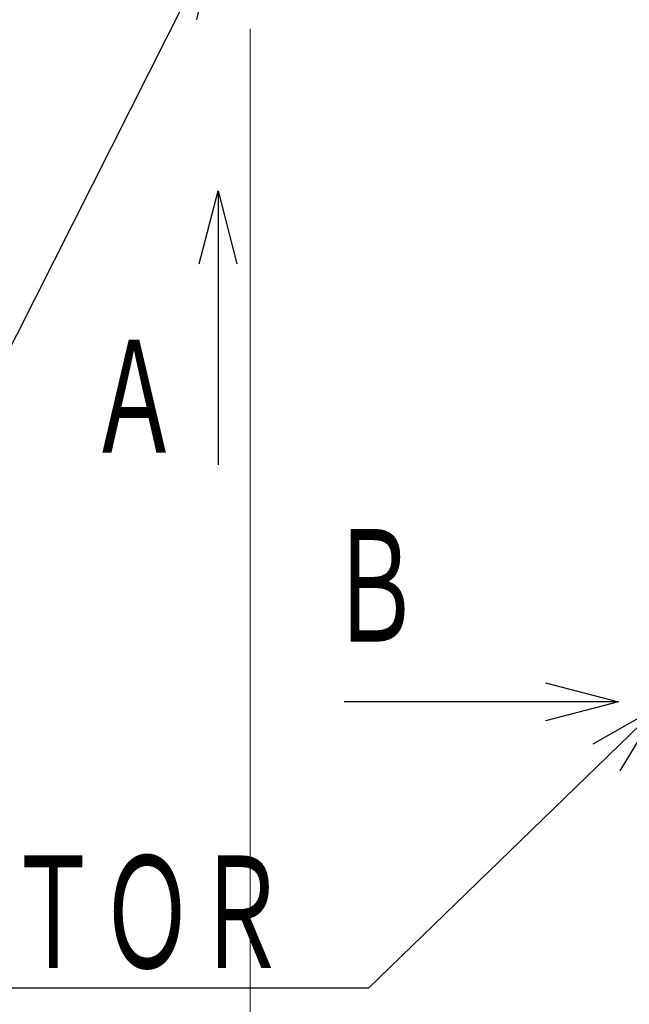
# Model space of a CAD drawing. Header units: millimetres. Extents: x 0 to 1300, y 0 to 891.
# Tile 85 of 141: x 309 to 359, y 454 to 535. Entities that reach past the tile are written whole.
import ezdxf

# ---------------------------------------------------------------- set-up
doc = ezdxf.new("R2010")
doc.units = ezdxf.units.MM
doc.header["$LTSCALE"] = 0.545669
doc.layers.add('NoLayerName_001', color=7, linetype='Continuous')
doc.styles.get("Standard").update_dxf_attribs({"font": 'txt', "bigfont": 'extfont2'})
doc.dimstyles.get("Standard").update_dxf_attribs({"dimtxt": 2.5, "dimasz": 2.5, "dimexe": 1, "dimexo": 1, "dimtad": 1, "dimdec": 3, "dimzin": 0, "dimdsep": 46, "dimtxsty": 'Standard', "dimcen": 2.5, "dimadec": 3, "dimazin": 0, "dimtfac": 0.75, "dimtdec": 3, "dimtmove": 0, "dimatfit": 3, "dimfxl": 1, "dimarcsym": 0})

# ---------------------------------------------------------------- blocks, each defined once
blk = doc.blocks.new('_OPEN30')
at = {"color": 0, "linetype": 'ByBlock', "lineweight": -2}
for p, q in [((-1, 0.267949), (0, 0)), ((0, 0), (-1, -0.267949)), ((0, 0), (-1, 0))]:
    blk.add_line(p, q, dxfattribs=at)
blk = doc.blocks.new('*D54')
at = {"layer": 'Defpoints', "color": 0}
for p in [(327.5, 537.5), (625, 535), (327.5, 404.675)]:
    blk.add_point(p, dxfattribs=at)
at = {"layer": 'NoLayerName_001', "color": 0, "linetype": 'Continuous', "lineweight": 13}
for p, q in [((327.5, 534.5), (327.5, 401.675)), ((625, 532), (625, 401.675)), ((620.5, 404.675), (332, 404.675))]:
    blk.add_line(p, q, dxfattribs=at)
at = {"layer": 'NoLayerName_001', "color": 0, "lineweight": 13, "xscale": 4.5, "yscale": 4.5, "zscale": 4.5}
for p, rotation in [((327.5, 404.675), 180), ((625, 404.675), 360)]:
    blk.add_blockref('_OPEN30', p, dxfattribs=dict(at, rotation=rotation))
at = {"layer": 'NoLayerName_001', "color": 0, "lineweight": 13, "insert": (476.25, 413.896), "char_height": 10.5, "attachment_point": 5}
blk.add_mtext('\\W0.8000;２９８', dxfattribs=at)

msp = doc.modelspace()

# ---------------------------------------------------------------- texts
at = {"layer": 'NoLayerName_001', "color": 3, "lineweight": 13, "char_height": 10.5, "attachment_point": 9}
for s, insert in [('\\A1;\\W0.6667;Ａ', (321.86970729, 498.69471158)), ('\\A1;\\W0.6667;Ｂ', (341.5976399, 483.16073786))]:
    msp.add_mtext(s, dxfattribs=dict(at, insert=insert))
at = {"layer": 'NoLayerName_001', "color": 3, "linetype": 'Continuous', "lineweight": 13, "insert": (330.59812939, 456.3528318), "char_height": 10.5, "attachment_point": 9, "line_spacing_factor": 0.6}
msp.add_mtext('\\A1;\\W0.6667;ＣＯＮＮＥＣＴＯＲ', dxfattribs=at)

# ---------------------------------------------------------------- dimensions: what is measured, and where the dimension line sits
at = {"layer": 'NoLayerName_001', "color": 3, "linetype": 'Continuous', "lineweight": 13}
dim = msp.add_linear_dim(base=(327.5, 404.67462069), p1=(625, 535), p2=(327.5, 537.5), angle=180, text='\\W0.8000;２９８', dimstyle='Standard', override={"dimtxt": 10.5, "dimasz": 4.5, "dimexe": 3, "dimexo": 3, "dimgap": 3, "dimzin": 8, "dimblk": 'OPEN30', "dimclrd": 0, "dimclre": 0, "dimclrt": 0, "dimtp": 0, "dimtm": 0, "dimlwd": 13, "dimlwe": 13}, dxfattribs=at)
dim.commit()
dim.dimension.update_dxf_attribs({"geometry": '*D54', "text_midpoint": (476.25, 404.67462069), "dimtype": 160})

# ---------------------------------------------------------------- leaders
at = {"layer": 'NoLayerName_001', "color": 3, "linetype": 'Continuous', "lineweight": 13, "annotation_type": 0, "has_hookline": 1, "hookline_direction": 1, "text_width": 80.10500505}
for points in [[(324.42520057, 541.3), (303.80403984, 500.38113062), (297.80403984, 500.38113062)], [(361.0505072, 478.85925328), (337.22312939, 455.7278318), (331.22312939, 455.7278318)]]:
    msp.add_leader(points, dimstyle='Standard', override={"dimtxt": 10.5, "dimasz": 6, "dimldrblk": 'OPEN30'}, dxfattribs=at)
at = {"layer": 'NoLayerName_001', "color": 3, "linetype": 'Continuous', "lineweight": 13}
for points in [[(324.86970729, 521.19471158), (324.86970729, 498.69471158)], [(357.73103211, 479.22599995), (335.23103355, 479.22599995)]]:
    msp.add_leader(points, dimstyle='Standard', override={"dimasz": 6, "dimldrblk": 'OPEN30'}, dxfattribs=at)

doc.saveas('drawing.dxf')
